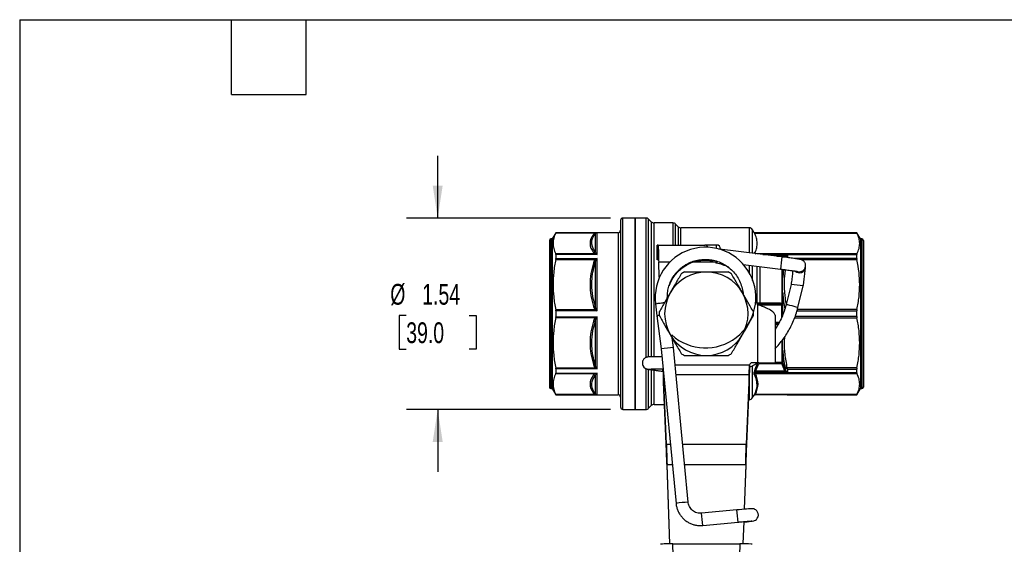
# Model space of a CAD drawing. Header units: inches. Extents: x 0.5 to 21.5, y 0.5 to 16.5.
# Tile 6 of 13: x 0.5 to 8.4, y 12.3 to 16.5. Entities that reach past the tile are written whole.
import ezdxf

# ---------------------------------------------------------------- set-up
doc = ezdxf.new("R2010")
doc.units = ezdxf.units.IN
doc.header["$LTSCALE"] = 2
doc.header["$MEASUREMENT"] = 0
doc.linetypes.add('SLD-Solid', pattern=[0])
doc.layers.add('DIMENSIONS', color=140, linetype='SLD-Solid', lineweight=25)
doc.layers.add('TEXT', color=140, linetype='SLD-Solid', lineweight=25)
doc.styles.add('SLDTEXTSTYLE0', font='TXT', dxfattribs={"width": 0.7})
doc.dimstyles.new('SLDDIMSTYLE2', dxfattribs={"dimtxt": 0.169922, "dimasz": 0.26, "dimexe": 0, "dimexo": 0.0625, "dimgap": 0.04248, "dimtad": 0, "dimtih": 1, "dimtoh": 1, "dimrnd": 1e-09, "dimzin": 12, "dimdsep": 46, "dimtxsty": 'SLDTEXTSTYLE0', "dimsah": 1, "dimcen": 0.09, "dimadec": 0, "dimazin": 3, "dimtfac": 1, "dimtmove": 0, "dimatfit": 0, "dimfxl": 0, "dimfrac": 2, "dimtolj": 1, "dimtzin": 12, "dimarcsym": 0})

# ---------------------------------------------------------------- blocks, each defined once
blk = doc.blocks.new('_D_6')
at = {"layer": 'DIMENSIONS'}
for p, q in [((3.8548, 14.909), (3.8548, 15.409)), ((5.2416, 14.909), (3.6048, 14.909)), ((3.6024, 14.1275), (3.5453, 14.1275)), ((3.5453, 14.1275), (3.5453, 13.8575)), ((4.1073, 14.1275), (4.1644, 14.1275)), ((4.1644, 14.1275), (4.1644, 13.8575)), ((3.5453, 13.8575), (3.6024, 13.8575)), ((4.1644, 13.8575), (4.1073, 13.8575)), ((5.2416, 13.3735), (3.6048, 13.3735)), ((3.8548, 13.3735), (3.8548, 12.8735))]:
    blk.add_line(p, q, dxfattribs=at)
for points in [[(3.8548, 14.909), (3.8948, 15.169), (3.8148, 15.169)], [(3.8548, 13.3735), (3.8148, 13.1135), (3.8948, 13.1135)]]:
    blk.add_solid(points, dxfattribs=at)
at = {"layer": 'DIMENSIONS', "char_height": 0.16667, "attachment_point": 1, "style": 'SLDTEXTSTYLE0'}
for s, insert in [('%%c', (3.4741, 14.3804)), ('1.54', (3.7307, 14.3804)), ('39.0', (3.6024, 14.0723))]:
    blk.add_mtext(s, dxfattribs=dict(at, insert=insert))

msp = doc.modelspace()

# ---------------------------------------------------------------- linework, layer by layer
for p, q in [((5.322, 14.8893), (5.322, 13.4502)), ((5.4401, 14.909), (5.3416, 14.909)), ((5.3416, 13.432), (5.3416, 14.909)), ((5.5254, 14.909), (5.4401, 14.909)), ((5.4401, 14.909), (5.4401, 14.1413)), ((5.4401, 13.3735), (5.4401, 14.909)), ((5.5254, 14.909), (5.5254, 13.7885)), ((5.5686, 14.8788), (5.5477, 14.8998)), ((5.5477, 13.794), (5.5477, 14.8998)), ((5.5686, 14.8788), (5.5686, 13.7951)), ((5.742, 14.8696), (5.5909, 14.8696)), ((5.5909, 13.7951), (5.5909, 14.8696)), ((5.742, 14.8696), (5.742, 14.6924)), ((5.7852, 14.8395), (5.7643, 14.8604)), ((5.7643, 14.6924), (5.7643, 14.8604)), ((4.8031, 14.7909), (4.7747, 14.7417)), ((5.3023, 14.7909), (4.8031, 14.7909)), ((4.8031, 14.7909), (4.8031, 14.7903)), ((4.8031, 14.7903), (5.1238, 14.7903)), ((5.1193, 14.7818), (5.1193, 14.64)), ((5.1333, 14.6174), (5.1333, 14.7901)), ((5.3023, 14.7909), (5.3023, 13.5411)), ((5.7852, 14.8395), (5.7852, 14.6924)), ((6.355, 14.8302), (5.8074, 14.8302)), ((5.8074, 14.6924), (5.8074, 14.8302)), ((6.355, 14.8302), (6.355, 14.6294)), ((6.3959, 14.7908), (6.3822, 14.8145)), ((6.3822, 14.626), (6.3822, 14.8145)), ((6.3959, 14.7905), (6.3959, 14.7908)), ((6.3959, 14.7908), (6.6609, 14.7908)), ((7.2187, 14.7905), (6.3959, 14.7905)), ((6.397, 14.7881), (7.2198, 14.7881)), ((6.6609, 14.7909), (6.6589, 14.7908)), ((7.2187, 14.7909), (6.6609, 14.7909)), ((6.6609, 14.7909), (6.6609, 14.7908)), ((7.2472, 14.7417), (7.2187, 14.7909)), ((7.2187, 14.7905), (7.2187, 14.7909)), ((4.7511, 14.7298), (4.7511, 13.5975)), ((4.7747, 14.7417), (4.7629, 14.7417)), ((4.7629, 14.7417), (4.7629, 13.5866)), ((4.7747, 14.7417), (4.7747, 13.5866)), ((7.259, 14.7417), (7.2472, 14.7417)), ((7.2472, 14.7417), (7.2472, 13.5409)), ((7.259, 14.7417), (7.259, 13.5409)), ((7.2708, 14.7298), (7.2708, 13.5527)), ((5.1199, 14.6212), (4.8024, 14.6212)), ((5.6172, 14.5743), (5.6172, 14.6924)), ((5.6233, 14.6924), (5.6172, 14.6924)), ((5.6233, 14.5743), (5.6233, 14.6924)), ((5.6233, 14.6924), (5.9981, 14.6924)), ((6.0936, 14.6924), (5.9981, 14.6924)), ((6.0936, 14.6647), (6.0936, 14.6924)), ((6.1094, 14.661), (6.1251, 14.661)), ((6.6179, 14.5971), (6.1152, 14.6588)), ((6.1251, 14.6576), (6.1251, 14.661)), ((7.2198, 14.622), (6.4152, 14.622)), ((4.8024, 14.5773), (5.1199, 14.5773)), ((4.8031, 14.6174), (4.8031, 14.5832)), ((5.1333, 14.6174), (4.8031, 14.6174)), ((4.8031, 14.5832), (5.1333, 14.5832)), ((5.1193, 14.5484), (5.1193, 14.206)), ((5.1333, 14.1655), (5.1333, 14.5832)), ((5.6233, 14.5743), (5.6172, 14.5743)), ((5.6335, 14.4344), (5.6282, 14.5547)), ((5.7151, 14.5547), (5.6282, 14.5547)), ((6.0839, 14.5547), (5.893, 14.5547)), ((6.0393, 14.569), (6.0649, 14.5658)), ((6.0839, 14.5547), (6.0802, 14.5639)), ((6.0839, 14.5547), (6.0897, 14.5471)), ((6.0936, 14.5623), (6.0936, 14.5463)), ((6.1251, 14.5386), (6.1251, 14.5504)), ((6.4647, 14.6159), (7.2187, 14.6159)), ((6.6609, 14.6106), (6.5077, 14.6106)), ((6.5772, 14.6021), (6.6411, 14.6021)), ((6.6609, 14.6106), (6.6609, 14.5918)), ((7.2187, 14.5848), (6.7127, 14.5848)), ((6.7705, 14.5753), (7.2198, 14.5753)), ((7.2187, 14.5848), (7.2187, 14.6159)), ((6.307, 14.5361), (6.6059, 14.4994)), ((6.355, 14.5302), (6.355, 14.4682)), ((6.3822, 14.4078), (6.3822, 14.5269)), ((6.4152, 14.5228), (6.4152, 14.2273)), ((6.4425, 14.2268), (6.4425, 14.5195)), ((6.6166, 14.4993), (6.6166, 14.4332)), ((6.6234, 14.4352), (6.6234, 14.4983)), ((6.6301, 14.4964), (6.6235, 14.4352)), ((6.8076, 14.5266), (6.807, 14.5307)), ((6.807, 14.5132), (6.8074, 14.5169)), ((6.8072, 14.5215), (6.8076, 14.5266)), ((6.8074, 14.5183), (6.8076, 14.5266)), ((6.8074, 14.5169), (6.8074, 14.5183)), ((6.8076, 14.5266), (6.8075, 14.5308)), ((6.6166, 14.3058), (6.6166, 14.222)), ((6.6234, 14.2225), (6.6234, 14.3069)), ((6.6913, 14.376), (6.651, 14.2143)), ((6.7458, 14.1906), (6.789, 14.3639)), ((6.5931, 14.2268), (6.4425, 14.2268)), ((5.1199, 14.1723), (4.8024, 14.1723)), ((4.8031, 14.1655), (4.8031, 14.1171)), ((5.1333, 14.1655), (4.8031, 14.1655)), ((5.602, 14.221), (5.6145, 14.1245)), ((6.4168, 14.22), (6.4243, 14.2142)), ((6.5931, 14.22), (6.4168, 14.22)), ((6.4243, 13.7476), (6.4243, 14.2142)), ((6.4276, 14.2129), (6.6146, 14.2129)), ((6.7383, 14.1633), (7.2187, 14.1633)), ((7.2198, 14.1742), (6.7411, 14.1742)), ((7.2187, 14.1193), (7.2187, 14.1633)), ((4.8024, 14.1103), (5.1199, 14.1103)), ((4.8031, 14.1171), (5.1333, 14.1171)), ((5.1193, 14.0765), (5.1193, 13.7341)), ((5.1333, 13.6994), (5.1333, 14.1171)), ((5.4401, 14.1413), (5.4401, 13.3735)), ((5.6145, 14.1245), (5.6489, 13.86)), ((5.6161, 14.1272), (5.6174, 14.102)), ((6.5621, 14.1285), (6.5621, 13.7476)), ((6.595, 14.0696), (6.5621, 14.0696)), ((6.7199, 14.1083), (7.2198, 14.1083)), ((7.2187, 14.1193), (6.7238, 14.1193)), ((6.5621, 14.0625), (6.5931, 14.0625)), ((6.5621, 14.0558), (6.5873, 14.0558)), ((5.7469, 13.8693), (5.7368, 13.9467)), ((5.6489, 13.86), (5.7673, 12.6198)), ((5.8653, 12.6291), (5.7469, 13.8693)), ((6.6166, 13.8493), (6.6166, 13.752)), ((6.6234, 13.7494), (6.6234, 13.8474)), ((6.6161, 13.7502), (6.5621, 13.7502)), ((5.1199, 13.7052), (4.8024, 13.7052)), ((4.8031, 13.6994), (4.8031, 13.6651)), ((5.1333, 13.6994), (4.8031, 13.6994)), ((5.5254, 13.7012), (5.5254, 13.3735)), ((5.5477, 13.3828), (5.5477, 13.6943)), ((5.5686, 13.6911), (5.5686, 13.4037)), ((5.5909, 13.4129), (5.5909, 13.6875)), ((5.6576, 13.6803), (5.6658, 13.6793)), ((5.7602, 13.7304), (6.3575, 13.7304)), ((6.3574, 13.729), (6.3574, 13.728)), ((6.4243, 13.7476), (6.3771, 13.7476)), ((6.3822, 13.468), (6.3822, 13.7239)), ((6.4027, 13.6666), (6.4027, 13.6719)), ((6.4027, 13.6719), (6.6609, 13.6719)), ((6.6411, 13.6805), (6.4068, 13.6805)), ((6.4152, 13.7435), (6.4152, 13.7315)), ((6.4243, 13.7476), (6.5621, 13.7476)), ((6.4425, 13.7426), (6.6144, 13.7426)), ((6.6439, 13.7045), (6.6439, 13.697)), ((7.2198, 13.7072), (6.6605, 13.7072)), ((6.6609, 13.6977), (7.2187, 13.6977)), ((6.6609, 13.6977), (6.6609, 13.6719)), ((7.2187, 13.6666), (7.2187, 13.6977)), ((4.7511, 13.5975), (4.7511, 13.5527)), ((4.8024, 13.6614), (5.1199, 13.6614)), ((4.8031, 13.6651), (5.1333, 13.6651)), ((5.1193, 13.6425), (5.1193, 13.5007)), ((5.1333, 13.4921), (5.1333, 13.6651)), ((5.6675, 13.6649), (5.6682, 13.6516)), ((5.6682, 13.6516), (5.6682, 13.5926)), ((5.6904, 13.0951), (5.6682, 13.6516)), ((5.6688, 13.6516), (5.6682, 13.6516)), ((5.6904, 13.036), (5.6682, 13.5926)), ((6.3537, 13.6516), (5.7677, 13.6516)), ((6.3537, 13.6516), (6.3315, 13.0951)), ((6.3537, 13.5926), (6.3315, 13.036)), ((6.3537, 13.5926), (6.3537, 13.6516)), ((6.355, 13.6359), (6.355, 13.4523)), ((6.3925, 13.6677), (6.3925, 13.6623)), ((7.2187, 13.6666), (6.4027, 13.6666)), ((6.4042, 13.6606), (7.2198, 13.6606)), ((4.7629, 13.5866), (4.7629, 13.5409)), ((4.7629, 13.5409), (4.7747, 13.5409)), ((4.7747, 13.5866), (4.7747, 13.5409)), ((4.7747, 13.5409), (4.8031, 13.4917)), ((5.3023, 13.5411), (5.3023, 13.4917)), ((7.2187, 13.4917), (7.2472, 13.5409)), ((7.2472, 13.5409), (7.259, 13.5409)), ((5.1199, 13.4936), (4.8024, 13.4936)), ((4.8031, 13.4921), (4.8031, 13.4917)), ((5.1333, 13.4921), (4.8031, 13.4921)), ((4.8031, 13.4917), (5.3023, 13.4917)), ((5.322, 13.4502), (5.322, 13.3932)), ((6.3481, 13.4523), (6.355, 13.4523)), ((6.3822, 13.468), (6.394, 13.4884)), ((6.3925, 13.4861), (6.3925, 13.4859)), ((6.4027, 13.492), (7.2187, 13.492)), ((6.4027, 13.4918), (6.4027, 13.492)), ((6.6609, 13.4918), (6.4027, 13.4918)), ((7.2198, 13.4944), (6.4042, 13.4944)), ((6.6609, 13.4918), (6.6609, 13.4917)), ((6.6609, 13.4917), (7.2187, 13.4917)), ((7.2187, 13.4917), (7.2187, 13.492)), ((5.3416, 13.3735), (5.3416, 13.432)), ((5.3416, 13.3735), (5.4401, 13.3735)), ((5.4401, 13.3735), (5.5254, 13.3735)), ((5.5477, 13.3828), (5.5686, 13.4037)), ((5.5909, 13.4129), (5.6754, 13.4129)), ((5.6904, 13.036), (5.6904, 13.0951)), ((5.6904, 13.0951), (5.7219, 13.0951)), ((5.8208, 13.0951), (6.3315, 13.0951)), ((6.3315, 13.0951), (6.3315, 13.036)), ((5.7172, 12.2948), (5.6952, 12.9303)), ((5.6952, 12.9303), (5.6952, 12.9262)), ((5.7377, 12.9303), (5.6952, 12.9303)), ((5.7171, 12.2948), (5.6952, 12.9262)), ((6.3266, 12.9303), (5.8365, 12.9303)), ((6.3266, 12.9303), (6.3143, 12.5729)), ((6.3266, 12.9262), (6.3144, 12.5729)), ((6.3266, 12.9262), (6.3266, 12.9303)), ((6.2568, 12.5676), (5.9726, 12.5405)), ((5.982, 12.4426), (6.2661, 12.4697)), ((6.3109, 12.4738), (6.3047, 12.2948)), ((6.311, 12.4738), (6.3048, 12.2948)), ((5.7992, 10.6148), (5.7411, 12.2949)), ((5.7411, 12.2949), (6.2807, 12.2949)), ((6.2807, 12.2949), (6.2227, 10.6148))]:
    msp.add_line(p, q)
at = {"flags": 128}
for points in [[(6.4059, 14.2634), (6.4059, 14.2633), (6.4168, 14.22)], [(6.6589, 13.4918), (6.6598, 13.4917), (6.6609, 13.4917)], [(6.3109, 12.4697), (6.3198, 12.4706), (6.3386, 12.4726), (6.355, 12.4745), (6.3686, 12.4761), (6.3791, 12.4776), (6.3884, 12.4792), (6.3922, 12.4802), (6.3973, 12.4819), (6.4041, 12.4853), (6.4122, 12.4914), (6.4199, 12.5003), (6.4254, 12.5112), (6.4281, 12.5241), (6.4272, 12.5376), (6.4227, 12.5502), (6.4162, 12.5599), (6.4087, 12.5669), (6.4009, 12.5718), (6.3935, 12.5747), (6.3874, 12.5762), (6.383, 12.5768), (6.38, 12.577), (6.3766, 12.5771), (6.3716, 12.577), (6.3618, 12.5765), (6.3495, 12.5757), (6.3334, 12.5744), (6.315, 12.5729), (6.2947, 12.5711), (6.2731, 12.5692), (6.2568, 12.5676), (6.2568, 12.5676)]]:
    msp.add_lwpolyline(points, dxfattribs=at)
for centre, radius, start, end in [((5.3416, 14.8893), 0.0197, 90, 180), ((5.5254, 14.8775), 0.0315, 45, 90), ((5.5909, 14.9011), 0.0315, 225, 270), ((5.742, 14.8381), 0.0315, 45, 90), ((5.3023, 14.8106), 0.0197, 270, 0), ((5.8074, 14.8617), 0.0315, 225, 270), ((6.355, 14.7987), 0.0315, 30, 90), ((4.7629, 14.7298), 0.0118, 90, 180), ((7.259, 14.7298), 0.0118, 0, 90), ((6.0041, 14.2707), 0.4038, 227.97053, 187.04103), ((6.0936, 14.661), 0.0315, 0, 90), ((6.0109, 14.1413), 0.4134, 64.25171, 79.01942), ((15.783, 13.4222), 9.2401, 172.69469, 173.30495), ((6.0109, 14.1413), 0.3346, 90, 150), ((6.0109, 14.1413), 0.378, 117.69716, 122.30284), ((6.0109, 14.1413), 0.3346, 30, 90), ((6.0109, 14.1413), 0.378, 57.69716, 62.30284), ((6.7582, 14.5192), 0.0492, 227.2659, 352.99153), ((6.7584, 14.5275), 0.0492, 253.93986, 352.99225), ((6.0109, 14.1413), 0.3346, 150, 210), ((6.0109, 14.1413), 0.3346, 330, 30), ((6.6233, 13.4184), 0.96, 80.06098, 85.93814), ((6.0109, 14.1413), 0.378, 177.69716, 182.30284), ((6.0109, 14.1413), 0.378, 357.69716, 2.30284), ((6.6174, 14.2568), 0.0348, 268.79923, 280.07532), ((5.6438, 14.008), 0.1202, 95.04583, 104.1034), ((6.0109, 14.1413), 0.3346, 210, 270), ((6.0109, 14.1413), 0.3346, 270, 330), ((5.7888, 12.9124), 0.9578, 92.50725, 98.39755), ((6.0109, 14.1413), 0.378, 237.69716, 242.30284), ((6.0109, 14.1413), 0.378, 297.69716, 302.30284), ((6.3771, 13.7279), 0.0197, 90, 172.78774), ((4.7629, 13.5527), 0.0118, 180, 270), ((7.259, 13.5527), 0.0118, 270, 0), ((5.3023, 13.472), 0.0197, 0, 90), ((6.355, 13.4838), 0.0315, 270, 330), ((5.3416, 13.3932), 0.0197, 180, 270), ((5.5254, 13.405), 0.0315, 270, 315), ((5.5909, 13.3814), 0.0315, 90, 135), ((5.9075, 11.6689), 0.9612, 92.5189, 98.38846), ((-1.9037, 11.7394), 8.2024, 5.10751, 5.79504), ((-2.2267, 11.7086), 8.2414, 5.10918, 5.79345)]:
    msp.add_arc(centre, radius, start, end)
for centre, major_axis, ratio, start_param, end_param in [((6.6984, 14.2024), (0.0474, -0.0118), 0.018398, 1.575041, 3.142635), ((6.6984, 14.2024), (0.0474, -0.0118), 0.018398, 6.280729, 7.858226), ((5.5464, 13.7453), (0.0489, -0.0059), 0.992376, 3.138806, 3.66808), ((5.5464, 13.7453), (0.0489, -0.0059), 0.992376, 3.138806, 3.305922), ((5.5464, 13.7453), (0.0489, -0.0059), 0.992376, 2.821173, 3.138806), ((5.5464, 13.7453), (0.0489, -0.0059), 0.992376, 3.659171, 4.984748), ((5.5464, 13.7453), (0.0489, -0.0059), 0.992376, 3.66808, 4.984746), ((5.6636, 13.7287), (0.006, 0.0485), 0.002306, 2.266753, 3.13965), ((5.7411, 12.2915), (0.0985, 0), 0.034879, 1.570796, 3.141593), ((6.2807, 12.2915), (0.0985, 0), 0.034879, 0, 1.570796)]:
    msp.add_ellipse(centre, major_axis=major_axis, ratio=ratio, start_param=start_param, end_param=end_param)
for points, knots in [([(4.8031, 14.7903), (4.7954, 14.7753), (4.7898, 14.761), (4.7823, 14.733), (4.7805, 14.7193), (4.7803, 14.692), (4.7821, 14.6784), (4.7893, 14.6504), (4.7948, 14.6361), (4.8024, 14.6212)], [0, 0, 0, 0, 0.25, 0.25, 0.5, 0.5, 0.75, 0.75, 1, 1, 1, 1]), ([(5.1054, 14.7775), (5.0877, 14.754), (5.0775, 14.7295), (5.0778, 14.6806), (5.0877, 14.6561), (5.1054, 14.6326)], [0, 0, 0, 0, 0.5, 0.5, 1, 1, 1, 1]), ([(5.1193, 14.64), (5.0991, 14.666), (5.0814, 14.7137), (5.1042, 14.7618), (5.1193, 14.7818)], [0, 0, 0, 0, 0.5568806, 0.974541, 0.974541, 0.974541, 0.974541]), ([(5.1238, 14.7903), (5.1213, 14.7895), (5.1191, 14.7886), (5.1152, 14.7865), (5.1135, 14.7855), (5.1092, 14.7822), (5.1072, 14.7798), (5.1054, 14.7775)], [0, 0, 0, 0, 0.25, 0.25, 0.5, 0.5, 1, 1, 1, 1]), ([(5.1193, 14.7818), (5.1206, 14.784), (5.1234, 14.7875), (5.1297, 14.7901), (5.1333, 14.7901)], [-0.1236681, -0.1236681, -0.1236681, -0.1236681, -0.0530006, 0, 0, 0, 0]), ([(5.1333, 14.7901), (5.1328, 14.7901), (5.1316, 14.7902), (5.1288, 14.7903), (5.1261, 14.7903), (5.1243, 14.7903), (5.1238, 14.7903)], [0, 0, 0, 0, 0.186647, 0.477975, 0.850944, 1, 1, 1, 1]), ([(6.4014, 14.6312), (6.4076, 14.6449), (6.412, 14.658), (6.4177, 14.6839), (6.4189, 14.6966), (6.4182, 14.722), (6.4163, 14.7348), (6.4092, 14.7609), (6.404, 14.7742), (6.397, 14.7881)], [0, 0, 0, 0, 0.25, 0.25, 0.5, 0.5, 0.75, 0.75, 1, 1, 1, 1]), ([(7.2198, 14.622), (7.2273, 14.6367), (7.2326, 14.6507), (7.2397, 14.6782), (7.2415, 14.6916), (7.2415, 14.7185), (7.2397, 14.7319), (7.2326, 14.7594), (7.2273, 14.7734), (7.2198, 14.7881)], [0, 0, 0, 0, 0.25, 0.25, 0.5, 0.5, 0.75, 0.75, 1, 1, 1, 1]), ([(5.6233, 14.6924), (5.6235, 14.6924), (5.6237, 14.6916), (5.6243, 14.6864), (5.6247, 14.6795), (5.6255, 14.6597), (5.6259, 14.6469), (5.6267, 14.6207), (5.627, 14.6083), (5.6276, 14.582), (5.6279, 14.5684), (5.6282, 14.5547)], [0, 0, 0, 0, 0.0682739, 0.0682739, 0.2050778, 0.2050778, 0.3418748, 0.3418748, 0.4465485, 0.4465485, 0.5512219, 0.5512219, 0.5512219, 0.5512219]), ([(6.025, 14.6743), (6.0224, 14.678), (6.0134, 14.6902), (6.0044, 14.6915), (5.9981, 14.6924)], [0, 0, 0, 0, 0.29752, 1, 1, 1, 1]), ([(6.4014, 14.6312), (6.4001, 14.6315), (6.3976, 14.6321), (6.3948, 14.6302), (6.3932, 14.6277), (6.393, 14.6252), (6.3929, 14.6247)], [0, 0, 0, 0, 0.30998, 0.619845, 0.928706, 1, 1, 1, 1]), ([(6.4014, 14.6312), (6.4012, 14.6307), (6.4009, 14.6297), (6.4008, 14.6283), (6.4011, 14.6267), (6.4017, 14.6252), (6.4027, 14.6236), (6.4037, 14.6225), (6.4042, 14.622)], [0, 0, 0, 0, 0.155047, 0.312908, 0.475047, 0.642817, 0.81744, 1, 1, 1, 1]), ([(4.8024, 14.5773), (4.7949, 14.5414), (4.7894, 14.5072), (4.7822, 14.4402), (4.7804, 14.4075), (4.7804, 14.3421), (4.7822, 14.3093), (4.7894, 14.2424), (4.7949, 14.2081), (4.8024, 14.1723)], [0, 0, 0, 0, 0.25, 0.25, 0.5, 0.5, 0.75, 0.75, 1, 1, 1, 1]), ([(5.1054, 14.5497), (5.0877, 14.4929), (5.0775, 14.4339), (5.0778, 14.3157), (5.0877, 14.2566), (5.1054, 14.1999)], [0, 0, 0, 0, 0.5, 0.5, 1, 1, 1, 1]), ([(5.1193, 14.206), (5.0991, 14.2695), (5.0814, 14.3854), (5.1042, 14.5006), (5.1193, 14.5484)], [0, 0, 0, 0, 0.5568957, 0.9745675, 0.9745675, 0.9745675, 0.9745675]), ([(5.6977, 14.268), (5.6978, 14.2813), (5.6979, 14.3094), (5.7062, 14.3507), (5.7195, 14.3898), (5.7364, 14.424), (5.7555, 14.4532), (5.7755, 14.4776), (5.7974, 14.4995), (5.821, 14.5187), (5.8469, 14.5357), (5.878, 14.5521), (5.9163, 14.5665), (5.9618, 14.576), (6.0087, 14.5786), (6.0558, 14.5739), (6.1017, 14.5619), (6.1452, 14.543), (6.1855, 14.5176), (6.2217, 14.4859), (6.2529, 14.4481), (6.2786, 14.4048), (6.2961, 14.3572), (6.3048, 14.3217), (6.3054, 14.3026), (6.3055, 14.3004)], [0, 0, 0, 0, 0.042701, 0.090341, 0.134532, 0.175293, 0.212606, 0.246457, 0.276851, 0.312002, 0.343928, 0.376156, 0.425038, 0.474623, 0.524916, 0.575467, 0.626012, 0.676574, 0.727125, 0.778185, 0.83047, 0.883958, 0.93864, 0.992967, 1, 1, 1, 1]), ([(5.7139, 14.366), (5.7182, 14.3774), (5.7266, 14.3998), (5.7448, 14.4318), (5.7675, 14.463), (5.7967, 14.4934), (5.8326, 14.5215), (5.8756, 14.5456), (5.9253, 14.5631), (5.9809, 14.5728), (6.0194, 14.5702), (6.0393, 14.5689)], [0, 0, 0, 0, 0.088243, 0.1728, 0.265747, 0.367106, 0.476911, 0.595098, 0.721635, 0.85662, 1, 1, 1, 1]), ([(6.0393, 14.569), (6.0393, 14.5693), (6.0393, 14.5697), (6.0398, 14.5738), (6.0399, 14.5743)], [0, 0, 0, 0, 0.899528, 1, 1, 1, 1]), ([(6.807, 14.5307), (6.8068, 14.534), (6.8063, 14.5411), (6.8021, 14.5509), (6.7962, 14.5595), (6.7896, 14.5659), (6.783, 14.5703), (6.7772, 14.5731), (6.7729, 14.5747), (6.7694, 14.5757), (6.7657, 14.5766), (6.7603, 14.5776), (6.7515, 14.5791), (6.7383, 14.5812), (6.7219, 14.5835), (6.7025, 14.5862), (6.6809, 14.5891), (6.6576, 14.5921), (6.6364, 14.5948), (6.623, 14.5965), (6.6179, 14.5971)], [0, 0, 0, 0, 0.0339858, 0.0749584, 0.1115292, 0.1441411, 0.1727589, 0.1970387, 0.2177932, 0.2394084, 0.2735231, 0.3303449, 0.4187819, 0.504195, 0.5942721, 0.6826619, 0.7704104, 0.8578743, 0.9452022, 1, 1, 1, 1]), ([(6.6411, 14.6021), (6.6393, 14.6), (6.6375, 14.5977), (6.6362, 14.595), (6.6361, 14.5948)], [0, 0, 0, 0, 0.923784, 1, 1, 1, 1]), ([(6.6609, 14.6106), (6.6607, 14.6105), (6.6605, 14.6105), (6.6537, 14.6083), (6.6469, 14.6054), (6.6411, 14.6021)], [0, 0, 0, 0, 0.00216043, 0.00216043, 0.06980602, 0.06980602, 0.06980602, 0.06980602]), ([(6.6485, 14.5956), (6.6522, 14.601), (6.6564, 14.6062), (6.6607, 14.6104), (6.6608, 14.6105), (6.6609, 14.6106)], [0, 0, 0, 0, 0.06764559, 0.06764559, 0.06980602, 0.06980602, 0.06980602, 0.06980602]), ([(7.2198, 14.1742), (7.2273, 14.2097), (7.2326, 14.2436), (7.2397, 14.3099), (7.2415, 14.3424), (7.2415, 14.4072), (7.2397, 14.4396), (7.2326, 14.506), (7.2273, 14.5399), (7.2198, 14.5753)], [0, 0, 0, 0, 0.25, 0.25, 0.5, 0.5, 0.75, 0.75, 1, 1, 1, 1]), ([(6.0109, 14.4759), (5.9826, 14.4759), (5.9546, 14.4759), (5.897, 14.4759), (5.8673, 14.4759), (5.8353, 14.4759)], [0, 0, 0, 0, 0.5, 0.5, 1, 1, 1, 1]), ([(6.1866, 14.4759), (6.1546, 14.4759), (6.1249, 14.4759), (6.0672, 14.4759), (6.0393, 14.4759), (6.0109, 14.4759)], [0, 0, 0, 0, 0.5, 0.5, 1, 1, 1, 1]), ([(6.6059, 14.4994), (6.6101, 14.4989), (6.6224, 14.4974), (6.6426, 14.4948), (6.6656, 14.4918), (6.6869, 14.489), (6.7058, 14.4864), (6.7218, 14.4841), (6.7338, 14.4823), (6.7413, 14.481), (6.7448, 14.4803), (6.7449, 14.4803), (6.7449, 14.4803)], [0, 0, 0, 0, 0.063224, 0.183738, 0.304288, 0.424686, 0.544793, 0.664342, 0.782725, 0.885114, 0.966224, 1, 1, 1, 1]), ([(6.6529, 14.2219), (6.6491, 14.2433), (6.6385, 14.3018), (6.6374, 14.391), (6.6408, 14.4606), (6.6463, 14.4921), (6.6467, 14.4943)], [0, 0, 0, 0, 0.23714, 0.650625, 0.975494, 1, 1, 1, 1]), ([(6.7048, 14.4865), (6.7044, 14.4831), (6.7033, 14.4743), (6.7012, 14.4568), (6.6986, 14.4351), (6.6957, 14.4117), (6.6933, 14.3917), (6.6918, 14.3798), (6.6913, 14.3759)], [0, 0, 0, 0, 0.122928, 0.3189075, 0.5150413, 0.7112459, 0.9074847, 1, 1, 1, 1]), ([(6.789, 14.3639), (6.7895, 14.3682), (6.7911, 14.3806), (6.7936, 14.401), (6.7964, 14.4244), (6.799, 14.4461), (6.8014, 14.4656), (6.8034, 14.4824), (6.8051, 14.496), (6.8063, 14.5061), (6.8069, 14.5112), (6.8071, 14.5133), (6.8072, 14.5144), (6.8073, 14.5155), (6.8074, 14.5167), (6.8074, 14.5178), (6.8074, 14.5183)], [0, 0, 0, 0, 0.055317, 0.1607721, 0.2663194, 0.3718774, 0.4774562, 0.5830749, 0.6887753, 0.7946717, 0.9012051, 0.9478041, 0.9713648, 0.9836782, 0.9924191, 1, 1, 1, 1]), ([(5.809, 14.4607), (5.7929, 14.433), (5.7781, 14.4073), (5.7493, 14.3574), (5.7353, 14.3332), (5.7211, 14.3086)], [0, 0, 0, 0, 0.5, 0.5, 1, 1, 1, 1]), ([(6.3007, 14.3086), (6.2866, 14.3332), (6.2726, 14.3574), (6.2438, 14.4073), (6.2289, 14.433), (6.2129, 14.4607)], [0, 0, 0, 0, 0.5, 0.5, 1, 1, 1, 1]), ([(6.6166, 14.4332), (6.6166, 14.416), (6.6176, 14.3746), (6.6166, 14.3311), (6.6166, 14.3058)], [0, 0, 0, 0, 0.1524807, 0.3557882, 0.3557882, 0.3557882, 0.3557882]), ([(6.6234, 14.3069), (6.623, 14.332), (6.6233, 14.3756), (6.6231, 14.4176), (6.6234, 14.4352)], [0, 0, 0, 0, 0.2033076, 0.3557882, 0.3557882, 0.3557882, 0.3557882]), ([(5.7211, 14.3086), (5.7069, 14.284), (5.693, 14.2598), (5.6641, 14.2099), (5.6493, 14.1842), (5.6333, 14.1565)], [0, 0, 0, 0, 0.5, 0.5, 1, 1, 1, 1]), ([(6.3886, 14.1565), (6.3726, 14.1842), (6.3577, 14.2099), (6.3289, 14.2598), (6.3149, 14.284), (6.3007, 14.3086)], [0, 0, 0, 0, 0.5, 0.5, 1, 1, 1, 1]), ([(6.6234, 14.3068), (6.6255, 14.2836), (6.6292, 14.2413), (6.6374, 14.1995), (6.6411, 14.1806)], [0, 0, 0, 0, 0.54841, 1, 1, 1, 1]), ([(5.602, 14.221), (5.6022, 14.2213), (5.6073, 14.2222), (5.6254, 14.2249), (5.6381, 14.2266), (5.6508, 14.2283)], [0, 0, 0, 0, 0.5, 0.5, 1, 1, 1, 1]), ([(5.6508, 14.2283), (5.6545, 14.2288), (5.6619, 14.2297), (5.6708, 14.2308), (5.6752, 14.2313), (5.6766, 14.2315)], [0, 0, 0, 0, 0.407847, 0.815694, 1, 1, 1, 1]), ([(6.4152, 14.2273), (6.4153, 14.2256), (6.4167, 14.2218), (6.4201, 14.22), (6.422, 14.22)], [0, 0, 0, 0, 0.428571, 1, 1, 1, 1]), ([(6.4425, 14.2268), (6.4378, 14.2268), (6.4267, 14.2269), (6.4183, 14.2271), (6.4152, 14.2273)], [0, 0, 0, 0, 0.02686718, 0.06269009, 0.06269009, 0.06269009, 0.06269009]), ([(6.4425, 14.2268), (6.4425, 14.2249), (6.4425, 14.2232), (6.4425, 14.2207), (6.4425, 14.22), (6.4425, 14.22)], [0, 0, 0, 0, 0.5, 0.5, 1, 1, 1, 1]), ([(6.5931, 14.2268), (6.5931, 14.2246), (6.5931, 14.2212), (6.5931, 14.22), (6.5931, 14.22)], [0, 0, 0, 0, 0.571429, 1, 1, 1, 1]), ([(6.5621, 14.1285), (6.5621, 14.1323), (6.5611, 14.1361), (6.5551, 14.1476), (6.5471, 14.1551), (6.5244, 14.1704), (6.5099, 14.178), (6.4828, 14.1904), (6.4716, 14.1952), (6.4483, 14.2047), (6.4364, 14.2095), (6.4243, 14.2142)], [0, 0, 0, 0, 0.0789561, 0.0789561, 0.2372305, 0.2372305, 0.3954967, 0.3954967, 0.494179, 0.494179, 0.5928616, 0.5928616, 0.5928616, 0.5928616]), ([(6.6508, 14.2143), (6.6505, 14.2127), (6.6466, 14.1942), (6.6352, 14.1596), (6.6164, 14.1108), (6.5926, 14.0637), (6.5743, 14.0316), (6.563, 14.016), (6.5621, 14.0148)], [0, 0, 0, 0, 0.021946, 0.258429, 0.496693, 0.736895, 0.979245, 1, 1, 1, 1]), ([(6.5621, 13.8606), (6.5706, 13.8694), (6.591, 13.8906), (6.6203, 13.9271), (6.6502, 13.9695), (6.6771, 14.0143), (6.7009, 14.0612), (6.7213, 14.1101), (6.7362, 14.1534), (6.7429, 14.1807), (6.7453, 14.1907)], [0, 0, 0, 0, 0.09625, 0.230964, 0.366709, 0.503413, 0.641017, 0.779479, 0.918765, 1, 1, 1, 1]), ([(6.6234, 14.2225), (6.6228, 14.2213), (6.6201, 14.2187), (6.616, 14.2175), (6.614, 14.2176)], [0, 0, 0, 0, 0.428571, 1, 1, 1, 1]), ([(6.6166, 14.222), (6.6164, 14.2215), (6.6159, 14.2206), (6.6152, 14.2194), (6.6145, 14.2184), (6.6142, 14.2178), (6.614, 14.2176)], [0, 0, 0, 0, 0.277279, 0.499994, 0.770242, 1, 1, 1, 1]), ([(6.6146, 14.2129), (6.6146, 14.189), (6.6144, 14.1544), (6.6145, 14.1198), (6.6146, 14.1091)], [0, 0, 0, 0, 0.690303, 1, 1, 1, 1]), ([(6.6251, 14.2132), (6.6239, 14.213), (6.6203, 14.2127), (6.6162, 14.2128), (6.6146, 14.2129)], [0, 0, 0, 0, 0.571429, 1, 1, 1, 1]), ([(6.6249, 14.1349), (6.6249, 14.137), (6.6249, 14.1631), (6.625, 14.1892), (6.6251, 14.2132)], [0, 0, 0, 0, 0.081862, 1, 1, 1, 1]), ([(4.8024, 14.1103), (4.7949, 14.0744), (4.7894, 14.0402), (4.7822, 13.9732), (4.7804, 13.9405), (4.7804, 13.875), (4.7822, 13.8423), (4.7894, 13.7753), (4.7949, 13.7411), (4.8024, 13.7052)], [0, 0, 0, 0, 0.25, 0.25, 0.5, 0.5, 0.75, 0.75, 1, 1, 1, 1]), ([(5.1054, 14.0827), (5.0877, 14.0259), (5.0778, 13.9668), (5.0775, 13.8486), (5.0877, 13.7896), (5.1054, 13.7328)], [0, 0, 0, 0, 0.5, 0.5, 1, 1, 1, 1]), ([(5.1193, 13.7341), (5.1042, 13.7819), (5.0814, 13.897), (5.0991, 14.0131), (5.1193, 14.0765)], [0, 0, 0, 0, 0.4176604, 0.974541, 0.974541, 0.974541, 0.974541]), ([(5.6333, 14.1261), (5.6493, 14.0983), (5.6641, 14.0726), (5.693, 14.0227), (5.7069, 13.9985), (5.7211, 13.9739)], [0, 0, 0, 0, 0.5, 0.5, 1, 1, 1, 1]), ([(6.3007, 13.9739), (6.3149, 13.9985), (6.3289, 14.0227), (6.3577, 14.0726), (6.3726, 14.0983), (6.3886, 14.1261)], [0, 0, 0, 0, 0.5, 0.5, 1, 1, 1, 1]), ([(7.2198, 13.7072), (7.2273, 13.7427), (7.2326, 13.7766), (7.2397, 13.8429), (7.2415, 13.8753), (7.2415, 13.9402), (7.2397, 13.9726), (7.2326, 14.0389), (7.2273, 14.0728), (7.2198, 14.1083)], [0, 0, 0, 0, 0.25, 0.25, 0.5, 0.5, 0.75, 0.75, 1, 1, 1, 1]), ([(5.7211, 13.9739), (5.7353, 13.9494), (5.7493, 13.9252), (5.7781, 13.8753), (5.7929, 13.8496), (5.809, 13.8218)], [0, 0, 0, 0, 0.5, 0.5, 1, 1, 1, 1]), ([(6.2129, 13.8218), (6.2289, 13.8496), (6.2438, 13.8753), (6.2726, 13.9252), (6.2866, 13.9494), (6.3007, 13.9739)], [0, 0, 0, 0, 0.5, 0.5, 1, 1, 1, 1]), ([(6.617, 13.9239), (6.6171, 13.9198), (6.6171, 13.9094), (6.6169, 13.8905), (6.6167, 13.8697), (6.6166, 13.8554), (6.6166, 13.8493)], [0, 0, 0, 0, 0.161878, 0.405454, 0.748026, 1, 1, 1, 1]), ([(6.6234, 13.8474), (6.6233, 13.8681), (6.623, 13.8958), (6.6232, 13.9249), (6.6232, 13.9322)], [0, 0, 0, 0, 0.749838, 1, 1, 1, 1]), ([(6.6605, 13.7072), (6.6538, 13.7444), (6.6403, 13.8187), (6.6359, 13.9027), (6.6398, 13.9486), (6.6406, 13.9568)], [0, 0, 0, 0, 0.4503919, 0.9008205, 1, 1, 1, 1]), ([(5.655, 13.7964), (5.6505, 13.7964), (5.643, 13.7964), (5.631, 13.7963), (5.6188, 13.7963), (5.6053, 13.7961), (5.5924, 13.796), (5.5807, 13.7958), (5.5704, 13.7956), (5.5617, 13.7953), (5.5547, 13.7951), (5.5491, 13.7948), (5.5446, 13.7945), (5.5407, 13.7941), (5.5353, 13.7931), (5.5299, 13.7916), (5.523, 13.7887), (5.5144, 13.7831), (5.5065, 13.7753), (5.5034, 13.7686), (5.5022, 13.766)], [0, 0, 0, 0, 0.061618, 0.103151, 0.171075, 0.239372, 0.310325, 0.381545, 0.45191, 0.520398, 0.586157, 0.64856, 0.707944, 0.764029, 0.792239, 0.817343, 0.849571, 0.899297, 0.960114, 1, 1, 1, 1]), ([(5.8353, 13.8066), (5.8673, 13.8066), (5.897, 13.8066), (5.9546, 13.8066), (5.9826, 13.8066), (6.0109, 13.8066)], [0, 0, 0, 0, 0.5, 0.5, 1, 1, 1, 1]), ([(6.0109, 13.8066), (6.0393, 13.8066), (6.0672, 13.8066), (6.1249, 13.8066), (6.1546, 13.8066), (6.1866, 13.8066)], [0, 0, 0, 0, 0.5, 0.5, 1, 1, 1, 1]), ([(6.6161, 13.7502), (6.6171, 13.7498), (6.6189, 13.7489), (6.6204, 13.7475), (6.6209, 13.7469)], [0, 0, 0, 0, 0.571429, 1, 1, 1, 1]), ([(5.5173, 13.7062), (5.5176, 13.7059), (5.5201, 13.7035), (5.5252, 13.7012), (5.5313, 13.6986), (5.5373, 13.6971), (5.542, 13.6961), (5.5501, 13.6947), (5.5611, 13.693), (5.5752, 13.691), (5.5912, 13.6888), (5.6072, 13.6866), (5.6212, 13.6848), (5.6348, 13.6831), (5.6467, 13.6816), (5.6546, 13.6806), (5.6574, 13.6803)], [0, 0, 0, 0, 0.0080107, 0.0523681, 0.0863006, 0.1254783, 0.2183528, 0.3239279, 0.4303129, 0.5340741, 0.6486429, 0.7425113, 0.8144566, 0.8783076, 0.9577631, 1, 1, 1, 1]), ([(5.5538, 13.6972), (5.5537, 13.6972), (5.5529, 13.6971), (5.5544, 13.6973), (5.5581, 13.6974), (5.566, 13.6977), (5.577, 13.698), (5.5911, 13.6982), (5.6066, 13.6984), (5.6213, 13.6986), (5.6344, 13.6986), (5.6484, 13.6987), (5.6586, 13.6987), (5.6645, 13.6987)], [0, 0, 0, 0, 0.0154635, 0.0736146, 0.170097, 0.2791078, 0.3941584, 0.5144054, 0.6389983, 0.7377285, 0.8119281, 0.8918914, 1, 1, 1, 1]), ([(5.6682, 13.5926), (5.6679, 13.6043), (5.6672, 13.6279), (5.6663, 13.6592), (5.6658, 13.6787), (5.6656, 13.685)], [0, 0, 0, 0, 0.403553, 0.807244, 1, 1, 1, 1]), ([(6.3537, 13.6516), (6.3543, 13.6633), (6.3549, 13.6759), (6.3561, 13.702), (6.3568, 13.7155), (6.3574, 13.729)], [0, 0, 0, 0, 0.1032592, 0.1032592, 0.2065183, 0.2065183, 0.2065183, 0.2065183]), ([(6.3574, 13.728), (6.3568, 13.7043), (6.3561, 13.6807), (6.3549, 13.635), (6.3543, 13.6131), (6.3537, 13.5926)], [0, 0, 0, 0, 0.1805755, 0.1805755, 0.361151, 0.361151, 0.361151, 0.361151]), ([(6.357, 13.7119), (6.3694, 13.7181), (6.3915, 13.7289), (6.4124, 13.7419), (6.4215, 13.7476)], [0, 0, 0, 0, 0.564794, 1, 1, 1, 1]), ([(6.3574, 13.729), (6.3574, 13.7292), (6.3574, 13.7295), (6.3575, 13.7299), (6.3575, 13.7301), (6.3575, 13.7304)], [0, 0, 0, 0, 0.001719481, 0.001719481, 0.003444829, 0.003444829, 0.003444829, 0.003444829]), ([(6.3575, 13.7304), (6.3575, 13.73), (6.3575, 13.7296), (6.3574, 13.7288), (6.3574, 13.7284), (6.3574, 13.728)], [0, 0, 0, 0, 0.003036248, 0.003036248, 0.006077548, 0.006077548, 0.006077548, 0.006077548]), ([(6.3925, 13.6677), (6.3933, 13.6688), (6.3962, 13.671), (6.4003, 13.6719), (6.4027, 13.6719)], [0, 0, 0, 0, 0.428571, 1, 1, 1, 1]), ([(6.3965, 13.6846), (6.3974, 13.6842), (6.4005, 13.683), (6.4049, 13.6812), (6.4068, 13.6805)], [0, 0, 0, 0, 0.571429, 1, 1, 1, 1]), ([(6.4315, 13.7476), (6.4294, 13.7466), (6.4249, 13.7444), (6.4194, 13.7388), (6.4166, 13.7341), (6.4152, 13.7315)], [0, 0, 0, 0, 0.298286, 0.623828, 1, 1, 1, 1]), ([(6.4152, 13.7315), (6.4159, 13.7313), (6.4186, 13.7302), (6.4229, 13.7286), (6.4254, 13.7276)], [0, 0, 0, 0, 0.428571, 1, 1, 1, 1]), ([(6.4254, 13.7276), (6.4269, 13.7313), (6.4289, 13.7349), (6.4332, 13.7391), (6.4348, 13.7403), (6.4385, 13.742), (6.4405, 13.7426), (6.4425, 13.7426)], [0, 0, 0, 0, 0.5, 0.5, 0.75, 0.75, 1, 1, 1, 1]), ([(6.6337, 13.6929), (6.6356, 13.6936), (6.64, 13.6954), (6.643, 13.6966), (6.6439, 13.697)], [0, 0, 0, 0, 0.428571, 1, 1, 1, 1]), ([(6.6411, 13.6805), (6.6423, 13.6815), (6.6453, 13.6841), (6.6476, 13.6861), (6.6485, 13.6869)], [0, 0, 0, 0, 0.428571, 1, 1, 1, 1]), ([(6.6411, 13.6805), (6.6469, 13.6771), (6.6537, 13.6742), (6.6605, 13.672), (6.6607, 13.672), (6.6609, 13.6719)], [-0.00216043, -0.00216043, -0.00216043, -0.00216043, 0.06548516, 0.06548516, 0.06764559, 0.06764559, 0.06764559, 0.06764559]), ([(6.6605, 13.7072), (6.6575, 13.7066), (6.6506, 13.706), (6.6453, 13.707), (6.6435, 13.7081)], [0, 0, 0, 0, 0.428571, 1, 1, 1, 1]), ([(6.6609, 13.6977), (6.6575, 13.6977), (6.6541, 13.6984), (6.6481, 13.7007), (6.6456, 13.7024), (6.6439, 13.7045)], [0, 0, 0, 0, 0.5, 0.5, 1, 1, 1, 1]), ([(6.6609, 13.6719), (6.6608, 13.672), (6.6607, 13.6722), (6.6564, 13.6763), (6.6522, 13.6815), (6.6485, 13.6869)], [-0.00216043, -0.00216043, -0.00216043, -0.00216043, 0, 0, 0.06764559, 0.06764559, 0.06764559, 0.06764559]), ([(4.8024, 13.6614), (4.7949, 13.6465), (4.7894, 13.6323), (4.7822, 13.6046), (4.7804, 13.591), (4.7804, 13.5639), (4.7822, 13.5504), (4.7894, 13.5226), (4.7949, 13.5085), (4.8024, 13.4936)], [0, 0, 0, 0, 0.25, 0.25, 0.5, 0.5, 0.75, 0.75, 1, 1, 1, 1]), ([(5.1054, 13.6499), (5.0877, 13.6264), (5.0775, 13.6019), (5.0778, 13.553), (5.0877, 13.5285), (5.1054, 13.505)], [0, 0, 0, 0, 0.5, 0.5, 1, 1, 1, 1]), ([(5.1193, 13.5007), (5.0991, 13.5274), (5.0814, 13.5759), (5.1042, 13.623), (5.1193, 13.6425)], [0, 0, 0, 0, 0.5568957, 0.9745675, 0.9745675, 0.9745675, 0.9745675]), ([(6.3939, 13.654), (6.3948, 13.6556), (6.3976, 13.6588), (6.4018, 13.6604), (6.4042, 13.6606)], [0, 0, 0, 0, 0.428571, 1, 1, 1, 1]), ([(6.3939, 13.654), (6.4095, 13.6232), (6.4228, 13.5681), (6.4056, 13.5128), (6.3939, 13.4894)], [0, 0, 0, 0, 0.633795, 1.109142, 1.109142, 1.109142, 1.109142]), ([(6.4042, 13.4944), (6.4178, 13.5218), (6.4255, 13.5496), (6.4253, 13.6053), (6.4178, 13.6332), (6.4042, 13.6606)], [0, 0, 0, 0, 0.5, 0.5, 1, 1, 1, 1]), ([(7.2198, 13.4944), (7.2273, 13.5091), (7.2326, 13.5231), (7.2397, 13.5506), (7.2415, 13.564), (7.2415, 13.5909), (7.2397, 13.6043), (7.2326, 13.6318), (7.2273, 13.6459), (7.2198, 13.6606)], [0, 0, 0, 0, 0.25, 0.25, 0.5, 0.5, 0.75, 0.75, 1, 1, 1, 1]), ([(6.3925, 13.4861), (6.3933, 13.4877), (6.3962, 13.4908), (6.4003, 13.492), (6.4027, 13.492)], [0, 0, 0, 0, 0.428571, 1, 1, 1, 1]), ([(6.3925, 13.4859), (6.3925, 13.4859), (6.3927, 13.4861), (6.3934, 13.4874), (6.3942, 13.4887), (6.3945, 13.4892)], [0, 0, 0, 0, 0.376641, 0.770111, 1, 1, 1, 1]), ([(6.3939, 13.4894), (6.3951, 13.4913), (6.3982, 13.4939), (6.4024, 13.4945), (6.4042, 13.4944)], [0, 0, 0, 0, 0.571429, 1, 1, 1, 1]), ([(5.6904, 13.0951), (5.6912, 13.0701), (5.692, 13.0434), (5.6936, 12.9878), (5.6944, 12.9592), (5.6952, 12.9303)], [0, 0, 0, 0, 0.2202714, 0.2202714, 0.4405429, 0.4405429, 0.4405429, 0.4405429]), ([(6.3266, 12.9303), (6.3274, 12.9592), (6.3282, 12.9878), (6.3299, 13.0434), (6.3307, 13.0701), (6.3315, 13.0951)], [0, 0, 0, 0, 0.2202714, 0.2202714, 0.4405429, 0.4405429, 0.4405429, 0.4405429]), ([(5.6952, 12.9262), (5.6944, 12.9454), (5.6936, 12.9645), (5.692, 13.0016), (5.6912, 13.0193), (5.6904, 13.036)], [0, 0, 0, 0, 0.1469199, 0.1469199, 0.2938398, 0.2938398, 0.2938398, 0.2938398]), ([(6.3315, 13.036), (6.3307, 13.0193), (6.3299, 13.0016), (6.3282, 12.9645), (6.3274, 12.9454), (6.3266, 12.9262)], [0, 0, 0, 0, 0.1469199, 0.1469199, 0.2938398, 0.2938398, 0.2938398, 0.2938398]), ([(5.7673, 12.6198), (5.768, 12.6141), (5.7698, 12.599), (5.7762, 12.575), (5.7873, 12.5488), (5.802, 12.5244), (5.8202, 12.5023), (5.8413, 12.4832), (5.8649, 12.4672), (5.8906, 12.4548), (5.9178, 12.4463), (5.946, 12.4418), (5.9675, 12.4413), (5.9795, 12.4423), (5.982, 12.4426)], [0, 0, 0, 0, 0.055676, 0.147617, 0.239608, 0.3316, 0.423592, 0.515584, 0.607578, 0.699572, 0.791567, 0.883562, 0.975558, 1, 1, 1, 1]), ([(5.9726, 12.5405), (5.9698, 12.5403), (5.9602, 12.5397), (5.9439, 12.5413), (5.9246, 12.5473), (5.9069, 12.557), (5.8915, 12.5702), (5.8791, 12.5862), (5.8702, 12.6044), (5.8664, 12.6191), (5.8655, 12.6274), (5.8653, 12.6291)], [0, 0, 0, 0, 0.055719, 0.185717, 0.315899, 0.446082, 0.576269, 0.70646, 0.836657, 0.966858, 1, 1, 1, 1]), ([(6.2661, 12.4697), (6.2699, 12.47), (6.2809, 12.4711), (6.299, 12.4727), (6.3193, 12.4745), (6.3376, 12.476), (6.3533, 12.4773), (6.3653, 12.4781), (6.3728, 12.4785), (6.3765, 12.4787), (6.3766, 12.4787), (6.3766, 12.4787)], [0, 0, 0, 0, 0.071634, 0.208281, 0.344952, 0.481335, 0.617131, 0.75168, 0.868672, 0.961332, 1, 1, 1, 1])]:
    msp.add_open_spline(points, degree=3, knots=knots)
for points in [[(5.1193, 14.7818), (5.1158, 14.7785), (5.1106, 14.7769), (5.1054, 14.7775)], [(6.3959, 14.7905), (6.3959, 14.7904), (6.3962, 14.7896), (6.397, 14.7881)], [(7.2187, 14.7905), (7.2187, 14.7904), (7.2191, 14.7896), (7.2198, 14.7881)], [(4.8031, 14.6174), (4.8031, 14.619), (4.8029, 14.6203), (4.8024, 14.6212)], [(5.1193, 14.64), (5.1158, 14.6359), (5.1106, 14.6332), (5.1054, 14.6326)], [(5.1054, 14.6326), (5.1085, 14.6285), (5.1124, 14.6243), (5.1199, 14.6212)], [(5.1266, 14.6255), (5.1228, 14.6295), (5.1209, 14.6348), (5.1193, 14.64)], [(5.1266, 14.6255), (5.1246, 14.6235), (5.1223, 14.622), (5.1199, 14.6212)], [(5.1199, 14.6212), (5.1243, 14.6203), (5.1288, 14.619), (5.1333, 14.6174)], [(5.1333, 14.6174), (5.131, 14.6204), (5.1288, 14.6232), (5.1266, 14.6255)], [(7.2198, 14.622), (7.2191, 14.6205), (7.2187, 14.6185), (7.2187, 14.6159)], [(4.8024, 14.5773), (4.8029, 14.5795), (4.8031, 14.5814), (4.8031, 14.5832)], [(5.1199, 14.5773), (5.1124, 14.5697), (5.1085, 14.5596), (5.1054, 14.5497)], [(5.1054, 14.5497), (5.1106, 14.5483), (5.1158, 14.5479), (5.1193, 14.5484)], [(5.1193, 14.5484), (5.1209, 14.5572), (5.1228, 14.566), (5.1266, 14.5725)], [(5.1333, 14.5832), (5.1288, 14.5815), (5.1243, 14.5795), (5.1199, 14.5773)], [(5.1266, 14.5725), (5.1246, 14.5737), (5.1223, 14.5754), (5.1199, 14.5773)], [(5.1266, 14.5725), (5.1288, 14.5763), (5.131, 14.5799), (5.1333, 14.5832)], [(6.6411, 14.6021), (6.644, 14.5995), (6.6469, 14.597), (6.6485, 14.5956)], [(7.2187, 14.5848), (7.2187, 14.582), (7.2191, 14.5788), (7.2198, 14.5753)], [(6.6166, 14.4332), (6.6194, 14.4332), (6.6221, 14.434), (6.6234, 14.4352)], [(6.6234, 14.3069), (6.6221, 14.3062), (6.6194, 14.3058), (6.6166, 14.3058)], [(6.6166, 14.222), (6.6096, 14.2258), (6.6012, 14.2268), (6.5931, 14.2268)], [(4.8031, 14.1655), (4.8031, 14.1678), (4.8029, 14.1701), (4.8024, 14.1723)], [(5.1054, 14.1999), (5.1106, 14.2013), (5.1158, 14.2035), (5.1193, 14.206)], [(5.1054, 14.1999), (5.1085, 14.19), (5.1124, 14.1799), (5.1199, 14.1723)], [(5.1266, 14.1787), (5.1228, 14.1862), (5.1209, 14.1962), (5.1193, 14.206)], [(5.1199, 14.1723), (5.1223, 14.1742), (5.1246, 14.1765), (5.1266, 14.1787)], [(5.1199, 14.1723), (5.1243, 14.1701), (5.1288, 14.1678), (5.1333, 14.1655)], [(5.1333, 14.1655), (5.131, 14.1699), (5.1288, 14.1744), (5.1266, 14.1787)], [(6.5931, 14.22), (6.6003, 14.22), (6.6078, 14.2195), (6.614, 14.2176)], [(6.614, 14.2176), (6.6145, 14.2163), (6.6147, 14.2146), (6.6146, 14.2129)], [(6.6251, 14.2132), (6.6251, 14.2166), (6.6245, 14.22), (6.6234, 14.2225)], [(7.2198, 14.1742), (7.2191, 14.1708), (7.2187, 14.1671), (7.2187, 14.1633)], [(4.8024, 14.1103), (4.8029, 14.1124), (4.8031, 14.1147), (4.8031, 14.1171)], [(5.1199, 14.1103), (5.1124, 14.1027), (5.1085, 14.0925), (5.1054, 14.0827)], [(5.1054, 14.0827), (5.1106, 14.0813), (5.1158, 14.079), (5.1193, 14.0765)], [(5.1193, 14.0765), (5.1209, 14.0864), (5.1228, 14.0963), (5.1266, 14.1038)], [(5.1333, 14.1171), (5.1288, 14.1148), (5.1243, 14.1124), (5.1199, 14.1103)], [(5.1266, 14.1038), (5.1246, 14.1061), (5.1223, 14.1083), (5.1199, 14.1103)], [(5.1266, 14.1038), (5.1288, 14.1081), (5.131, 14.1126), (5.1333, 14.1171)], [(7.2187, 14.1193), (7.2187, 14.1155), (7.2191, 14.1118), (7.2198, 14.1083)], [(6.6234, 13.8474), (6.6221, 13.8485), (6.6194, 13.8493), (6.6166, 13.8493)], [(6.6234, 13.8474), (6.6268, 13.8005), (6.6337, 13.7539), (6.6435, 13.7081)], [(6.4425, 13.7502), (6.4425, 13.7481), (6.4425, 13.7453), (6.4425, 13.7426)], [(6.6161, 13.7502), (6.6156, 13.748), (6.615, 13.7453), (6.6144, 13.7426)], [(6.6166, 13.752), (6.6166, 13.7514), (6.6165, 13.7508), (6.6161, 13.7502)], [(6.6166, 13.752), (6.6194, 13.752), (6.6221, 13.751), (6.6234, 13.7494)], [(4.8031, 13.6994), (4.8031, 13.7011), (4.8029, 13.7031), (4.8024, 13.7052)], [(5.1054, 13.7328), (5.1106, 13.7342), (5.1158, 13.7347), (5.1193, 13.7341)], [(5.1054, 13.7328), (5.1085, 13.7229), (5.1124, 13.7128), (5.1199, 13.7052)], [(5.1266, 13.71), (5.1228, 13.7165), (5.1209, 13.7253), (5.1193, 13.7341)], [(5.1199, 13.7052), (5.1223, 13.7072), (5.1246, 13.7088), (5.1266, 13.71)], [(5.1199, 13.7052), (5.1243, 13.703), (5.1288, 13.7011), (5.1333, 13.6994)], [(5.1333, 13.6994), (5.131, 13.7026), (5.1288, 13.7062), (5.1266, 13.71)], [(6.3965, 13.6846), (6.3941, 13.6786), (6.3925, 13.6721), (6.3925, 13.6677)], [(6.4152, 13.7315), (6.4091, 13.7158), (6.4029, 13.7002), (6.3965, 13.6846)], [(6.4027, 13.6719), (6.4027, 13.6742), (6.4043, 13.6774), (6.4068, 13.6805)], [(6.4068, 13.6805), (6.4131, 13.6961), (6.4194, 13.7118), (6.4254, 13.7276)], [(6.6144, 13.7426), (6.6167, 13.7441), (6.619, 13.7457), (6.6209, 13.7469)], [(6.6144, 13.7426), (6.6206, 13.7259), (6.6271, 13.7094), (6.6337, 13.6929)], [(6.6209, 13.7469), (6.6223, 13.7478), (6.623, 13.7487), (6.6234, 13.7494)], [(6.6439, 13.697), (6.6369, 13.7144), (6.6301, 13.7319), (6.6234, 13.7494)], [(6.6337, 13.6929), (6.6355, 13.6884), (6.6379, 13.6841), (6.6411, 13.6805)], [(6.6435, 13.7081), (6.6438, 13.7067), (6.6439, 13.7055), (6.6439, 13.7045)], [(6.6485, 13.6869), (6.6466, 13.6898), (6.645, 13.6933), (6.6439, 13.697)], [(6.6609, 13.6977), (6.6609, 13.7005), (6.6608, 13.7038), (6.6605, 13.7072)], [(7.2198, 13.7072), (7.2191, 13.7037), (7.2187, 13.7005), (7.2187, 13.6977)], [(4.8024, 13.6614), (4.8029, 13.6623), (4.8031, 13.6635), (4.8031, 13.6651)], [(5.1199, 13.6614), (5.1124, 13.6582), (5.1085, 13.654), (5.1054, 13.6499)], [(5.1054, 13.6499), (5.1106, 13.6494), (5.1158, 13.6466), (5.1193, 13.6425)], [(5.1193, 13.6425), (5.1209, 13.6477), (5.1228, 13.653), (5.1266, 13.657)], [(5.1333, 13.6651), (5.1288, 13.6636), (5.1243, 13.6623), (5.1199, 13.6614)], [(5.1266, 13.657), (5.1246, 13.6591), (5.1223, 13.6606), (5.1199, 13.6614)], [(5.1266, 13.657), (5.1288, 13.6593), (5.131, 13.6621), (5.1333, 13.6651)], [(6.3925, 13.6623), (6.3945, 13.6649), (6.3986, 13.6666), (6.4027, 13.6666)], [(6.3925, 13.6623), (6.3925, 13.6588), (6.393, 13.656), (6.3939, 13.654)], [(6.4042, 13.6606), (6.4032, 13.662), (6.4027, 13.6641), (6.4027, 13.6666)], [(7.2187, 13.6666), (7.2187, 13.664), (7.2191, 13.662), (7.2198, 13.6606)], [(4.8031, 13.4921), (4.8031, 13.4922), (4.8029, 13.4927), (4.8024, 13.4936)], [(5.1054, 13.505), (5.1106, 13.5056), (5.1158, 13.504), (5.1193, 13.5007)], [(5.1054, 13.505), (5.1085, 13.5009), (5.1124, 13.4967), (5.1199, 13.4936)], [(5.1266, 13.4939), (5.1228, 13.4957), (5.1209, 13.4981), (5.1193, 13.5007)], [(5.1199, 13.4936), (5.1223, 13.4944), (5.1246, 13.4945), (5.1266, 13.4939)], [(5.1199, 13.4936), (5.1243, 13.4927), (5.1288, 13.4922), (5.1333, 13.4921)], [(5.1333, 13.4921), (5.131, 13.4923), (5.1288, 13.4929), (5.1266, 13.4939)], [(6.3925, 13.4859), (6.3945, 13.4894), (6.3986, 13.4918), (6.4027, 13.4918)], [(6.3939, 13.4894), (6.393, 13.4874), (6.3925, 13.4863), (6.3925, 13.4861)], [(6.4027, 13.492), (6.4027, 13.4922), (6.4032, 13.493), (6.4042, 13.4944)], [(7.2198, 13.4944), (7.2191, 13.493), (7.2187, 13.4922), (7.2187, 13.492)]]:
    msp.add_open_spline(points, degree=3)
at = {"layer": 'TEXT'}
for p, q in [((0.5, 16.5), (21.5, 16.5)), ((0.5, 16.5), (0.5, 0.5)), ((2.2, 15.9), (2.2, 16.5)), ((2.8, 15.9), (2.8, 16.5)), ((2.2, 15.9), (2.8, 15.9))]:
    msp.add_line(p, q, dxfattribs=at)

# ---------------------------------------------------------------- dimensions: what is measured, and where the dimension line sits
at = {"layer": 'DIMENSIONS'}
dim = msp.add_linear_dim(base=(3.8548, 13.3735), p1=(5.3416, 14.909), p2=(5.3416, 13.3735), angle=90, text='%%c<>', dimstyle='SLDDIMSTYLE2', dxfattribs=at)
dim.commit()
dim.dimension.update_dxf_attribs({"geometry": '_D_6', "text_midpoint": (3.8548, 14.1275), "dimtype": 160})

doc.saveas('drawing.dxf')
